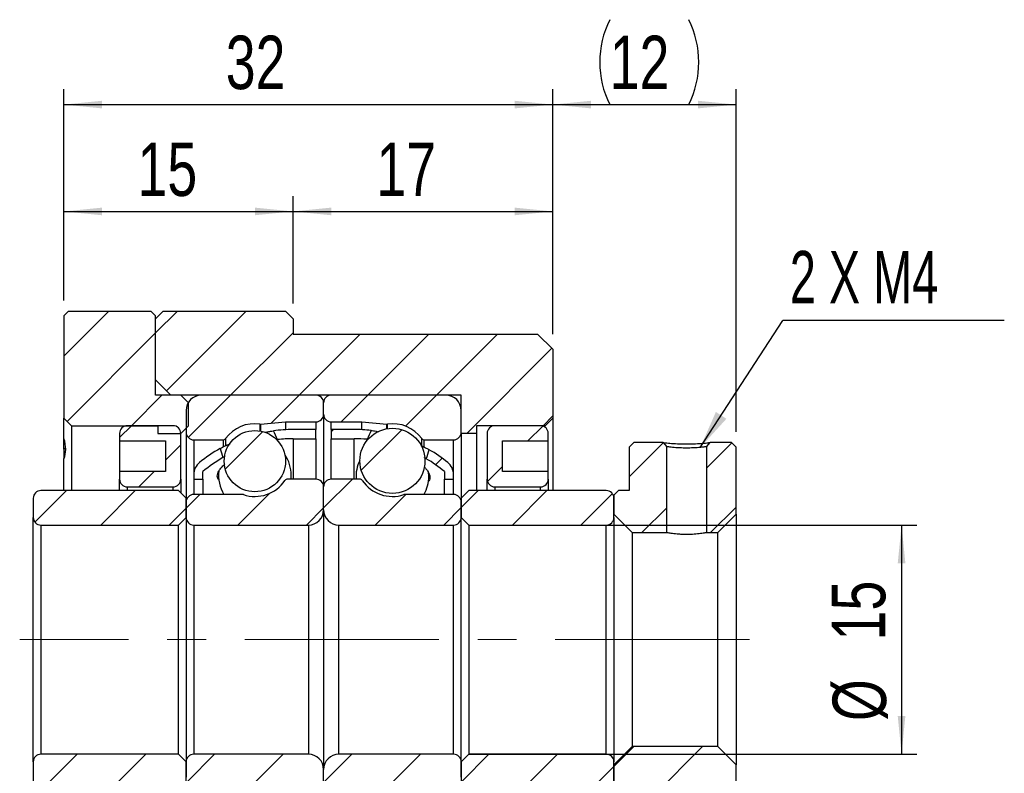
# Model space of a CAD drawing. Header units: millimetres. Extents: x 3 to 296, y 67 to 187.
# Tile 10 of 10: x 232 to 296, y 99 to 149. Entities that reach past the tile are written whole.
import ezdxf

# ---------------------------------------------------------------- set-up
doc = ezdxf.new("R2010")
doc.units = ezdxf.units.MM
doc.linetypes.add('CENTERX2', pattern=[20.319999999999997, 12.7, -2.54, 2.54, -2.54])
doc.layers.add('FORMAT', color=7, linetype='Continuous')
doc.styles.add('SLDTEXTSTYLE0', font='TXT', dxfattribs={"width": 0.75})
doc.styles.add('SLDTEXTSTYLE1', font='TXT', dxfattribs={"width": 0.6666666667})
doc.dimstyles.new('SLDDIMSTYLE1', dxfattribs={"dimtxt": 3.5, "dimasz": 2.5, "dimexe": 0, "dimexo": 0.0625, "dimgap": 0.875, "dimtad": 1, "dimrnd": 1e-09, "dimzin": 12, "dimdsep": 46, "dimtxsty": 'SLDTEXTSTYLE0', "dimsah": 1, "dimcen": 0.09, "dimadec": 0, "dimazin": 3, "dimtfac": 1, "dimtofl": 0, "dimtmove": 0, "dimatfit": 3, "dimfxl": 1, "dimfrac": 2, "dimtolj": 1, "dimtzin": 12, "dimarcsym": 0})
doc.dimstyles.new('SLDDIMSTYLE3', dxfattribs={"dimtxt": 0.18, "dimasz": 2.5, "dimexe": 0, "dimexo": 0.0625, "dimgap": 0, "dimtad": 0, "dimtih": 1, "dimtoh": 1, "dimdec": 0, "dimrnd": 1e-09, "dimzin": 0, "dimdsep": 46, "dimtxsty": 'Standard', "dimsah": 1, "dimcen": 0.09, "dimadec": 0, "dimazin": 0, "dimtfac": 2.5, "dimtdec": 0, "dimtofl": 0, "dimtmove": 0, "dimatfit": 3, "dimfxl": 1, "dimfrac": 2, "dimtolj": 1, "dimtzin": 0, "dimarcsym": 0})
pattern_1 = [(45, (0, 0), (-2.245064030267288, 2.245064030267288), [])]

# ---------------------------------------------------------------- blocks, each defined once
blk = doc.blocks.new('_D_14')
at = {"layer": 'FORMAT', "color": 7}
for p, q in [((234.4860174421, 130.3632442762), (234.4860174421, 144.1802364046)), ((266.4860174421, 128.1632442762), (266.4860174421, 144.1802364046)), ((234.4860174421, 143.1802364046), (266.4860174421, 143.1802364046))]:
    blk.add_line(p, q, dxfattribs=at)
for points in [[(234.4860174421, 143.1802364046), (236.9860174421, 142.9302364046), (236.9860174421, 143.4302364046)], [(266.4860174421, 143.1802364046), (263.9860174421, 143.4302364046), (263.9860174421, 142.9302364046)]]:
    blk.add_solid(points, dxfattribs=at)
at = {"layer": 'FORMAT', "color": 7, "insert": (245.082173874, 147.6919733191), "char_height": 3.5, "attachment_point": 1, "style": 'SLDTEXTSTYLE0'}
blk.add_mtext('32', dxfattribs=at)
blk = doc.blocks.new('_D_15')
at = {"layer": 'FORMAT', "color": 7}
for p, q in [((266.4860174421, 128.1632442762), (266.4860174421, 144.1802364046)), ((278.4860174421, 121.7632442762), (278.4860174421, 144.1802364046)), ((266.4860174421, 143.1802364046), (278.4860174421, 143.1802364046))]:
    blk.add_line(p, q, dxfattribs=at)
for centre, start, end in [((275.7650516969, 145.9583614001), 153.4349488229, 206.5650511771), ((269.8247741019, 145.9583614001), 333.4349488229, 26.5650511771)]:
    blk.add_arc(centre, 6.2120763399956, start, end, dxfattribs=at)
for points in [[(266.4860174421, 143.1802364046), (268.9860174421, 142.9302364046), (268.9860174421, 143.4302364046)], [(278.4860174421, 143.1802364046), (275.9860174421, 143.4302364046), (275.9860174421, 142.9302364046)]]:
    blk.add_solid(points, dxfattribs=at)
at = {"layer": 'FORMAT', "color": 7, "insert": (270.2088017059, 147.6919733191), "char_height": 3.5, "attachment_point": 1, "style": 'SLDTEXTSTYLE0'}
blk.add_mtext('12', dxfattribs=at)
blk = doc.blocks.new('_D_16')
at = {"layer": 'FORMAT', "color": 7}
for p, q in [((234.4860174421, 130.3632442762), (234.4860174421, 137.1867163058)), ((249.4860174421, 130.1632442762), (249.4860174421, 137.1867163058)), ((234.4860174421, 136.1867163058), (249.4860174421, 136.1867163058))]:
    blk.add_line(p, q, dxfattribs=at)
for points in [[(234.4860174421, 136.1867163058), (236.9860174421, 135.9367163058), (236.9860174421, 136.4367163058)], [(249.4860174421, 136.1867163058), (246.9860174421, 136.4367163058), (246.9860174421, 135.9367163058)]]:
    blk.add_solid(points, dxfattribs=at)
at = {"layer": 'FORMAT', "color": 7, "insert": (239.3073344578, 140.6984532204), "char_height": 3.5, "attachment_point": 1, "style": 'SLDTEXTSTYLE0'}
blk.add_mtext('15', dxfattribs=at)
blk = doc.blocks.new('_D_17')
at = {"layer": 'FORMAT', "color": 7}
for p, q in [((249.4860174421, 130.1632442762), (249.4860174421, 137.1867163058)), ((266.4860174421, 128.1632442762), (266.4860174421, 137.1867163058)), ((249.4860174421, 136.1867163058), (266.4860174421, 136.1867163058))]:
    blk.add_line(p, q, dxfattribs=at)
for points in [[(249.4860174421, 136.1867163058), (251.9860174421, 135.9367163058), (251.9860174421, 136.4367163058)], [(266.4860174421, 136.1867163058), (263.9860174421, 136.4367163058), (263.9860174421, 135.9367163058)]]:
    blk.add_solid(points, dxfattribs=at)
at = {"layer": 'FORMAT', "color": 7, "insert": (254.9360704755, 140.6984532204), "char_height": 3.5, "attachment_point": 1, "style": 'SLDTEXTSTYLE0'}
blk.add_mtext('17', dxfattribs=at)
blk = doc.blocks.new('_D_20')
at = {"layer": 'FORMAT', "color": 7}
for p, q in [((260.9860174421, 115.6632442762), (290.3059535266, 115.6632442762)), ((289.3059535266, 115.6632442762), (289.3059535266, 100.6632442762)), ((260.9860174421, 100.6632442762), (290.3059535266, 100.6632442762))]:
    blk.add_line(p, q, dxfattribs=at)
for points in [[(289.3059535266, 115.6632442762), (289.0559535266, 113.1632442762), (289.5559535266, 113.1632442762)], [(289.3059535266, 100.6632442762), (289.5559535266, 103.1632442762), (289.0559535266, 103.1632442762)]]:
    blk.add_solid(points, dxfattribs=at)
at = {"layer": 'FORMAT', "color": 7, "char_height": 3.5, "attachment_point": 1, "rotation": 90.00000000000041, "style": 'SLDTEXTSTYLE0'}
for s, insert in [('15', (284.7407442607, 108.1134175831)), ('%%c', (284.7942164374, 102.8349801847))]:
    blk.add_mtext(s, dxfattribs=dict(at, insert=insert))
blk = doc.blocks.new('SW_NOTE_2')
at = {"layer": 'FORMAT', "color": 0}
blk.add_line((14.4967202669, 0), (0, 0), dxfattribs=at)
at = {"layer": 'FORMAT', "color": 0, "insert": (0.4604066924, 4.5561964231), "char_height": 3.4395833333, "attachment_point": 1, "style": 'SLDTEXTSTYLE1'}
blk.add_mtext('2 X M4', dxfattribs=at)

msp = doc.modelspace()

# ---------------------------------------------------------------- hatches: boundary and pattern name
at = {"layer": 'FORMAT', "linetype": 'Continuous', "lineweight": 18}
h = msp.add_hatch(dxfattribs=at)
h.set_pattern_fill('ANSI31', color=256, style=0)
h.set_pattern_definition(pattern_1)
h.paths.add_polyline_path([(242.1360174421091, 124.1632442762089), (240.4860174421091, 124.1632442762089), (240.4860174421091, 129.3632442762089), (240.1860174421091, 129.6632442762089), (234.7860174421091, 129.6632442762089), (234.4860174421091, 129.363244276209), (234.4860174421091, 122.6632442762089), (234.9860174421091, 122.1632442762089), (240.6360174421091, 122.1632442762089), (240.6360174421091, 121.6632442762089), (242.1360174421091, 121.6632442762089), (242.6360174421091, 122.1632442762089), (242.6360174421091, 123.6632442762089)], flags=0)
h = msp.add_hatch(dxfattribs=at)
h.set_pattern_fill('ANSI31', color=256, style=0)
h.set_pattern_definition(pattern_1)
h.paths.add_polyline_path([(240.4860174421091, 125.1632442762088), (241.4860174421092, 124.1632442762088), (260.4860174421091, 124.1632442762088), (260.4860174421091, 121.6632442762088), (261.4860174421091, 121.6632442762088), (261.4860174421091, 122.1632442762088), (265.9860174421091, 122.1632442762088), (266.4860174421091, 122.6632442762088), (266.4860174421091, 127.1632442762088), (265.4860174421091, 128.1632442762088), (249.4860174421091, 128.1632442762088), (249.4860174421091, 129.1632442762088), (248.9860174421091, 129.6632442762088), (240.9860174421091, 129.6632442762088), (240.4860174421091, 129.1632442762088)], flags=0)
h = msp.add_hatch(dxfattribs=at)
h.set_pattern_fill('ANSI31', color=256, style=0)
h.set_pattern_definition(pattern_1)
edge = h.paths.add_edge_path(flags=0)
edge.add_line((251.4860174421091, 122.9132442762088), (251.4860174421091, 123.6632442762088))
edge.add_arc((250.9860174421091, 123.6632442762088), 0.4999999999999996, 0, 90)
edge.add_line((250.9860174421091, 124.1632442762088), (243.4860174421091, 124.1632442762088))
edge.add_arc((243.4860174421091, 123.1632442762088), 1.000000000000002, 90, 180)
edge.add_line((242.4860174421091, 123.1632442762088), (242.4860174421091, 121.7382442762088))
edge.add_arc((242.9860174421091, 121.7382442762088), 0.5000000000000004, 180, 270.0000000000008)
edge.add_line((242.9860174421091, 121.2382442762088), (244.903416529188, 121.2382442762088))
edge.add_arc((244.903416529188, 121.4382442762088), 0.2000000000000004, 270.0000000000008, 323.7862695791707)
edge.add_arc((246.9860174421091, 119.9132442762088), 2.38125, 82.10725288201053, 143.7862695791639, ccw=False)
edge.add_arc((247.3404725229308, 122.4700417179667), 0.2000000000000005, 262.1072528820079, 274.9999999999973)
edge.add_line((247.3579036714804, 122.2708027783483), (248.9860174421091, 122.4132442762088))
edge.add_line((248.9860174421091, 122.4132442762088), (250.9860174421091, 122.4132442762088))
edge.add_arc((250.9860174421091, 122.9132442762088), 0.5000000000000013, 270.0000000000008, 360.0000000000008)
h = msp.add_hatch(dxfattribs=at)
h.set_pattern_fill('ANSI31', color=256, style=0)
h.set_pattern_definition(pattern_1)
edge = h.paths.add_edge_path(flags=0)
edge.add_line((259.4860174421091, 124.1632442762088), (251.9860174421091, 124.1632442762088))
edge.add_arc((251.9860174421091, 123.6632442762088), 0.4999999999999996, 90, 180)
edge.add_line((251.4860174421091, 123.6632442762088), (251.4860174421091, 122.9132442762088))
edge.add_arc((251.9860174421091, 122.9132442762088), 0.5000000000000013, 180, 270.0000000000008)
edge.add_line((251.9860174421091, 122.4132442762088), (253.9860174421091, 122.4132442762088))
edge.add_line((253.9860174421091, 122.4132442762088), (255.6141312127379, 122.2708027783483))
edge.add_arc((255.6315623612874, 122.4700417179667), 0.2000000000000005, 265.0000000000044, 277.8927471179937)
edge.add_arc((255.9860174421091, 119.9132442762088), 2.38125, 36.213730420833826, 97.89274711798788, ccw=False)
edge.add_arc((258.0686183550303, 121.4382442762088), 0.2000000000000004, 216.2137304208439, 270.0000000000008)
edge.add_line((258.0686183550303, 121.2382442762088), (259.9860174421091, 121.2382442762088))
edge.add_arc((259.9860174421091, 121.7382442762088), 0.5000000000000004, 270.0000000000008, 360.0000000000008)
edge.add_line((260.4860174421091, 121.7382442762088), (260.4860174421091, 123.1632442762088))
edge.add_arc((259.4860174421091, 123.1632442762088), 1.000000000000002, 0, 90)
h = msp.add_hatch(dxfattribs=at)
h.set_pattern_fill('ANSI31', color=256, style=0)
h.set_pattern_definition(pattern_1)
edge = h.paths.add_edge_path(flags=0)
edge.add_line((241.1360174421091, 121.1632442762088), (241.1360174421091, 119.1632442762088))
edge.add_line((241.1360174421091, 119.1632442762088), (238.1360174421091, 119.1632442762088))
edge.add_line((238.1360174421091, 119.1632442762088), (238.1360174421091, 118.6632442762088))
edge.add_arc((238.6360174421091, 118.6632442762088), 0.5, 180, 270.0000000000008)
edge.add_line((238.6360174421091, 118.1632442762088), (241.6360174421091, 118.1632442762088))
edge.add_arc((241.6360174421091, 118.6632442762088), 0.5, 270.0000000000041, 360.0000000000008)
edge.add_line((242.1360174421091, 118.6632442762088), (242.1360174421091, 121.6632442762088))
edge.add_arc((241.6360174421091, 121.6632442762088), 0.5, 0, 90)
edge.add_line((241.6360174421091, 122.1632442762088), (238.6360174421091, 122.1632442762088))
edge.add_arc((238.6360174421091, 121.6632442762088), 0.5, 90, 180)
edge.add_line((238.1360174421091, 121.6632442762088), (238.1360174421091, 121.1632442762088))
edge.add_line((238.1360174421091, 121.1632442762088), (241.1360174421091, 121.1632442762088))
h = msp.add_hatch(dxfattribs=at)
h.set_pattern_fill('ANSI31', color=256, style=0)
h.set_pattern_definition(pattern_1)
edge = h.paths.add_edge_path(flags=0)
edge.add_arc((246.9860174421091, 119.8427472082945), 2.004654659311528, 0, 360)
h = msp.add_hatch(dxfattribs=at)
h.set_pattern_fill('ANSI31', color=256, style=0)
h.set_pattern_definition(pattern_1)
edge = h.paths.add_edge_path(flags=0)
edge.add_arc((249.4860174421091, 112.1428954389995), 9.170348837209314, 89.9999999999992, 96.37037609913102, ccw=False)
edge.add_line((249.4860174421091, 121.3132442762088), (250.9860174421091, 121.3132442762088))
edge.add_line((250.9860174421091, 121.3132442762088), (250.9860174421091, 121.9132442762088))
edge.add_line((250.9860174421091, 121.9132442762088), (249.4860174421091, 121.9132442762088))
edge.add_arc((249.4860174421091, 112.1428954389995), 9.770348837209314, 90, 97.55231497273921)
edge.add_ellipse((251.3791624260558, 108.1632442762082), major_axis=(-7.989557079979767, 21.24083217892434), ratio=0.1024511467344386, start_angle=351.9196287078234, end_angle=352.4757948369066, ccw=False)
h = msp.add_hatch(dxfattribs=at)
h.set_pattern_fill('ANSI31', color=256, style=0)
h.set_pattern_definition(pattern_1)
edge = h.paths.add_edge_path(flags=0)
edge.add_line((251.9860174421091, 121.9132442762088), (251.9860174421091, 121.3132442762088))
edge.add_line((251.9860174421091, 121.3132442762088), (253.4860174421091, 121.3132442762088))
edge.add_arc((253.4860174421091, 112.1428954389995), 9.170348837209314, 84.65463832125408, 89.9999999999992, ccw=False)
edge.add_ellipse((251.5928724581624, 108.1632442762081), major_axis=(9.632632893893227, 25.65776091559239), ratio=0.0848343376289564, start_angle=8.228633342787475, end_angle=8.741525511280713, ccw=False)
edge.add_arc((253.4860174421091, 112.1428954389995), 9.770348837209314, 83.5152718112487, 90)
edge.add_line((253.4860174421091, 121.9132442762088), (251.9860174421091, 121.9132442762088))
h = msp.add_hatch(dxfattribs=at)
h.set_pattern_fill('ANSI31', color=256, style=0)
h.set_pattern_definition(pattern_1)
edge = h.paths.add_edge_path(flags=0)
edge.add_arc((255.9860174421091, 119.8649529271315), 2.130219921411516, 0, 360)
h = msp.add_hatch(dxfattribs=at)
h.set_pattern_fill('ANSI31', color=256, style=0)
h.set_pattern_definition(pattern_1)
edge = h.paths.add_edge_path(flags=0)
edge.add_line((266.1860174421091, 118.6632442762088), (266.1860174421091, 119.1632442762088))
edge.add_line((266.1860174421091, 119.1632442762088), (263.1860174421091, 119.1632442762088))
edge.add_line((263.1860174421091, 119.1632442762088), (263.1860174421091, 121.1632442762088))
edge.add_line((263.1860174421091, 121.1632442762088), (266.1860174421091, 121.1632442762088))
edge.add_line((266.1860174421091, 121.1632442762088), (266.1860174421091, 121.6632442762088))
edge.add_arc((265.6860174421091, 121.6632442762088), 0.5, 0, 90)
edge.add_line((265.6860174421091, 122.1632442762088), (262.6860174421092, 122.1632442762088))
edge.add_arc((262.6860174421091, 121.6632442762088), 0.5, 89.99999999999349, 180.0000000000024)
edge.add_line((262.1860174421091, 121.6632442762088), (262.1860174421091, 118.6632442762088))
edge.add_arc((262.6860174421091, 118.6632442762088), 0.5, 180, 270.0000000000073)
edge.add_line((262.6860174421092, 118.1632442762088), (265.6860174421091, 118.1632442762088))
edge.add_arc((265.6860174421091, 118.6632442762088), 0.5, 270.0000000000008, 360.0000000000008)
h = msp.add_hatch(dxfattribs=at)
h.set_pattern_fill('ANSI31', color=256, style=0)
h.set_pattern_definition(pattern_1)
edge = h.paths.add_edge_path(flags=0)
edge.add_ellipse((251.3791624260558, 108.1632442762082), major_axis=(-7.989557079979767, 21.24083217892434), ratio=0.1024511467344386, start_angle=7.401838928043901, end_angle=7.937366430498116, ccw=False)
edge.add_arc((249.4860174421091, 112.1428954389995), 9.770348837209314, 119.1761253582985, 128.8374465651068)
edge.add_arc((243.9860174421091, 118.9743681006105), 1.000000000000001, 128.8374465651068, 180)
edge.add_line((242.9860174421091, 118.9743681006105), (242.9860174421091, 118.6632442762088))
edge.add_line((242.9860174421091, 118.6632442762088), (243.5860174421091, 118.6632442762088))
edge.add_line((243.5860174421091, 118.6632442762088), (243.5860174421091, 119.1632442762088))
edge.add_arc((249.4860174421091, 112.1428954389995), 9.170348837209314, 120.04473598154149, 130.0441664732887, ccw=False)
h = msp.add_hatch(dxfattribs=at)
h.set_pattern_fill('ANSI31', color=256, style=0)
h.set_pattern_definition(pattern_1)
edge = h.paths.add_edge_path(flags=0)
edge.add_arc((258.9860174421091, 118.9743681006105), 1.000000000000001, 0, 51.16255343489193)
edge.add_arc((253.4860174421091, 112.1428954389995), 9.770348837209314, 51.16255343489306, 59.85538187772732)
edge.add_ellipse((251.5928724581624, 108.1632442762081), major_axis=(9.632632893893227, 25.65776091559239), ratio=0.0848343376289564, start_angle=351.40259979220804, end_angle=351.8946719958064, ccw=False)
edge.add_arc((253.4860174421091, 112.1428954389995), 9.170348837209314, 49.955833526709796, 59.0315084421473, ccw=False)
edge.add_line((259.3860174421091, 119.1632442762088), (259.3860174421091, 118.6632442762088))
edge.add_line((259.3860174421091, 118.6632442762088), (259.9860174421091, 118.6632442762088))
edge.add_line((259.9860174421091, 118.6632442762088), (259.9860174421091, 118.9743681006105))
h = msp.add_hatch(dxfattribs=at)
h.set_pattern_fill('ANSI31', color=256, style=0)
h.set_pattern_definition(pattern_1)
edge = h.paths.add_edge_path(flags=0)
edge.add_line((273.9360188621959, 120.7914236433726), (273.6992966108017, 121.0632440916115))
edge.add_line((273.6992969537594, 121.0632442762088), (271.7860174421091, 121.0632442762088))
edge.add_line((271.7860174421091, 121.0632442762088), (271.4860174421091, 120.7632442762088))
edge.add_line((271.4860174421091, 120.7632442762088), (271.4860174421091, 117.9132442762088))
edge.add_line((271.4860174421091, 117.9132442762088), (270.7860174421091, 117.9132442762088))
edge.add_line((270.7860174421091, 117.9132442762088), (270.4860174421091, 117.6132442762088))
edge.add_line((270.4860174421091, 117.6132442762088), (270.4860174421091, 116.3632442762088))
edge.add_line((270.4860174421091, 116.3632442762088), (271.6860174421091, 115.1632442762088))
edge.add_line((271.6860174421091, 115.1632442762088), (273.9360174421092, 115.1632442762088))
edge.add_line((273.9360174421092, 115.1632442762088), (273.9360174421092, 120.7914236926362))
h = msp.add_hatch(dxfattribs=at)
h.set_pattern_fill('ANSI31', color=256, style=0)
h.set_pattern_definition(pattern_1)
h.paths.add_polyline_path([(276.7727399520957, 121.0632442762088), (276.5360174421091, 120.7914238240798), (276.5360174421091, 115.1632442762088), (277.2860174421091, 115.1632442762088), (278.4860174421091, 116.3632442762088), (278.4860174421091, 120.7632442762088), (278.1860174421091, 121.0632442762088)], flags=0)
h = msp.add_hatch(dxfattribs=at)
h.set_pattern_fill('ANSI31', color=256, style=0)
h.set_pattern_definition(pattern_1)
edge = h.paths.add_edge_path(flags=0)
edge.add_line((242.4860174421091, 117.1632442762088), (242.4860174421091, 116.1632442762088))
edge.add_arc((242.9860174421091, 116.1632442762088), 0.4999999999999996, 180, 270.0000000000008)
edge.add_line((242.9860174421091, 115.6632442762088), (250.4860174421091, 115.6632442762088))
edge.add_arc((250.4860174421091, 116.6632442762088), 1, 270.0000000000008, 360.0000000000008)
edge.add_line((251.4860174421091, 116.6632442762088), (251.4860174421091, 118.1632442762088))
edge.add_arc((250.9860174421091, 118.1632442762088), 0.5000000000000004, 0, 90)
edge.add_line((250.9860174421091, 118.6632442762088), (249.1215154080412, 118.6632442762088))
edge.add_arc((249.1215154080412, 118.4632442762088), 0.2000000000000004, 90, 145.8235526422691)
edge.add_arc((246.9860174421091, 119.9132442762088), 2.381250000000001, 251.6502614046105, 325.8235526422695, ccw=False)
edge.add_arc((246.1733972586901, 117.4632442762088), 0.2000000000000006, 71.65026140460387, 90)
edge.add_line((246.1733972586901, 117.6632442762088), (242.9860174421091, 117.6632442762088))
edge.add_arc((242.9860174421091, 117.1632442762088), 0.5, 90, 180)
h = msp.add_hatch(dxfattribs=at)
h.set_pattern_fill('ANSI31', color=256, style=0)
h.set_pattern_definition(pattern_1)
edge = h.paths.add_edge_path(flags=0)
edge.add_line((252.4860174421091, 115.6632442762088), (259.9860174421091, 115.6632442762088))
edge.add_arc((259.9860174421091, 116.1632442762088), 0.4999999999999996, 270.0000000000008, 360.0000000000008)
edge.add_line((260.4860174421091, 116.1632442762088), (260.4860174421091, 117.1632442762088))
edge.add_arc((259.9860174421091, 117.1632442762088), 0.5, 0, 90)
edge.add_line((259.9860174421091, 117.6632442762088), (256.7986376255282, 117.6632442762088))
edge.add_arc((256.7986376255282, 117.4632442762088), 0.2000000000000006, 90, 108.3497385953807)
edge.add_arc((255.9860174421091, 119.9132442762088), 2.381250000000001, 214.1764473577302, 288.34973859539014, ccw=False)
edge.add_arc((253.850519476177, 118.4632442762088), 0.2000000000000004, 34.17644735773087, 90)
edge.add_line((253.850519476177, 118.6632442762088), (251.9860174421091, 118.6632442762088))
edge.add_arc((251.9860174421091, 118.1632442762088), 0.5000000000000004, 90, 180)
edge.add_line((251.4860174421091, 118.1632442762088), (251.4860174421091, 116.6632442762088))
edge.add_arc((252.4860174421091, 116.6632442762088), 1, 180, 270.0000000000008)
h = msp.add_hatch(dxfattribs=at)
h.set_pattern_fill('ANSI31', color=256, style=0)
h.set_pattern_definition(pattern_1)
edge = h.paths.add_edge_path(flags=0)
edge.add_line((241.9860174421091, 115.6632442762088), (242.4860174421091, 116.1632442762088))
edge.add_line((242.4860174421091, 116.1632442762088), (242.4860174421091, 117.4132442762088))
edge.add_line((242.4860174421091, 117.4132442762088), (241.9860174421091, 117.9132442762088))
edge.add_line((241.9860174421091, 117.9132442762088), (232.9860174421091, 117.9132442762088))
edge.add_arc((232.9860174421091, 117.4132442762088), 0.5, 90, 180)
edge.add_line((232.4860174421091, 117.4132442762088), (232.4860174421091, 116.1632442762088))
edge.add_arc((232.9860174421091, 116.1632442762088), 0.5, 180, 270.0000000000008)
edge.add_line((232.9860174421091, 115.6632442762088), (241.9860174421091, 115.6632442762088))
h = msp.add_hatch(dxfattribs=at)
h.set_pattern_fill('ANSI31', color=256, style=0)
h.set_pattern_definition(pattern_1)
edge = h.paths.add_edge_path(flags=0)
edge.add_line((260.4860174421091, 116.1632442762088), (260.9860174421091, 115.6632442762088))
edge.add_line((260.9860174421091, 115.6632442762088), (269.9860174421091, 115.6632442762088))
edge.add_arc((269.9860174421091, 116.1632442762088), 0.5, 270.0000000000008, 360.0000000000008)
edge.add_line((270.4860174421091, 116.1632442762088), (270.4860174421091, 117.4132442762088))
edge.add_arc((269.9860174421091, 117.4132442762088), 0.5, 0, 90)
edge.add_line((269.9860174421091, 117.9132442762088), (260.9860174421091, 117.9132442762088))
edge.add_line((260.9860174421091, 117.9132442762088), (260.4860174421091, 117.4132442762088))
edge.add_line((260.4860174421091, 117.4132442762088), (260.4860174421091, 116.1632442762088))
h = msp.add_hatch(dxfattribs=at)
h.set_pattern_fill('ANSI31', color=256, style=0)
h.set_pattern_definition(pattern_1)
h.paths.add_polyline_path([(271.4860174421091, 95.56324427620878), (271.7860174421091, 95.26324427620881), (278.1860174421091, 95.26324427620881), (278.4860174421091, 95.5632442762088), (278.4860174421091, 99.96324427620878), (277.2860174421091, 101.1632442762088), (271.6860174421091, 101.1632442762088), (270.4860174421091, 99.96324427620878), (270.4860174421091, 98.7132442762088), (270.7860174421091, 98.4132442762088), (271.4860174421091, 98.4132442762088)], flags=0)
h = msp.add_hatch(dxfattribs=at)
h.set_pattern_fill('ANSI31', color=256, style=0)
h.set_pattern_definition(pattern_1)
edge = h.paths.add_edge_path(flags=0)
edge.add_line((242.4860174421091, 100.1632442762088), (241.9860174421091, 100.6632442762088))
edge.add_line((241.9860174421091, 100.6632442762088), (232.9860174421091, 100.6632442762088))
edge.add_arc((232.9860174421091, 100.1632442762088), 0.5, 90, 180)
edge.add_line((232.4860174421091, 100.1632442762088), (232.4860174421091, 98.91324427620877))
edge.add_arc((232.9860174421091, 98.91324427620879), 0.5, 180.0000000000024, 270.0000000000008)
edge.add_line((232.9860174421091, 98.41324427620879), (241.9860174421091, 98.41324427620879))
edge.add_line((241.9860174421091, 98.41324427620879), (242.4860174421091, 98.91324427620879))
edge.add_line((242.4860174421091, 98.91324427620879), (242.4860174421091, 100.1632442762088))
h = msp.add_hatch(dxfattribs=at)
h.set_pattern_fill('ANSI31', color=256, style=0)
h.set_pattern_definition(pattern_1)
edge = h.paths.add_edge_path(flags=0)
edge.add_line((250.4860174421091, 100.6632442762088), (242.9860174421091, 100.6632442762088))
edge.add_arc((242.9860174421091, 100.1632442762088), 0.4999999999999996, 90, 180)
edge.add_line((242.4860174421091, 100.1632442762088), (242.4860174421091, 99.16324427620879))
edge.add_arc((242.9860174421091, 99.16324427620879), 0.5, 180, 270.0000000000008)
edge.add_line((242.9860174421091, 98.66324427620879), (246.1733972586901, 98.66324427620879))
edge.add_arc((246.1733972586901, 98.86324427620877), 0.2000000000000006, 270.0000000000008, 288.3497385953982)
edge.add_arc((246.9860174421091, 96.41324427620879), 2.381250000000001, 34.17644735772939, 108.3497385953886, ccw=False)
edge.add_arc((249.1215154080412, 97.86324427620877), 0.2000000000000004, 214.1764473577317, 270.0000000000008)
edge.add_line((249.1215154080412, 97.66324427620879), (250.9860174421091, 97.66324427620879))
edge.add_arc((250.9860174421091, 98.16324427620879), 0.5000000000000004, 270.0000000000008, 360.0000000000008)
edge.add_line((251.4860174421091, 98.16324427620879), (251.4860174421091, 99.66324427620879))
edge.add_arc((250.4860174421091, 99.66324427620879), 1, 0, 90)
h = msp.add_hatch(dxfattribs=at)
h.set_pattern_fill('ANSI31', color=256, style=0)
h.set_pattern_definition(pattern_1)
edge = h.paths.add_edge_path(flags=0)
edge.add_line((260.4860174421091, 99.16324427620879), (260.4860174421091, 100.1632442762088))
edge.add_arc((259.9860174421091, 100.1632442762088), 0.4999999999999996, 0, 90)
edge.add_line((259.9860174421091, 100.6632442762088), (252.4860174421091, 100.6632442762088))
edge.add_arc((252.4860174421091, 99.66324427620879), 1, 90, 180.0000000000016)
edge.add_line((251.4860174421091, 99.66324427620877), (251.4860174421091, 98.16324427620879))
edge.add_arc((251.9860174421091, 98.16324427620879), 0.5000000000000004, 180, 270.0000000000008)
edge.add_line((251.9860174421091, 97.66324427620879), (253.850519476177, 97.66324427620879))
edge.add_arc((253.850519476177, 97.86324427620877), 0.2000000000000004, 270.0000000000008, 325.8235526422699)
edge.add_arc((255.9860174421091, 96.41324427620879), 2.381250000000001, 71.65026140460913, 145.8235526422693, ccw=False)
edge.add_arc((256.7986376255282, 98.86324427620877), 0.2000000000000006, 251.6502614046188, 270.0000000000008)
edge.add_line((256.7986376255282, 98.66324427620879), (259.9860174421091, 98.66324427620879))
edge.add_arc((259.9860174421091, 99.16324427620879), 0.5, 270.0000000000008, 360.0000000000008)
h = msp.add_hatch(dxfattribs=at)
h.set_pattern_fill('ANSI31', color=256, style=0)
h.set_pattern_definition(pattern_1)
edge = h.paths.add_edge_path(flags=0)
edge.add_line((260.9860174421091, 100.6632442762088), (260.4860174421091, 100.1632442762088))
edge.add_line((260.4860174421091, 100.1632442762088), (260.4860174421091, 98.91324427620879))
edge.add_line((260.4860174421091, 98.91324427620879), (260.9860174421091, 98.41324427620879))
edge.add_line((260.9860174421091, 98.41324427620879), (269.9860174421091, 98.41324427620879))
edge.add_arc((269.9860174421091, 98.91324427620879), 0.5, 270.0000000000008, 360.0000000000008)
edge.add_line((270.4860174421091, 98.91324427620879), (270.4860174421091, 100.1632442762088))
edge.add_arc((269.9860174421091, 100.1632442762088), 0.5, 0, 90)
edge.add_line((269.9860174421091, 100.6632442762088), (260.9860174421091, 100.6632442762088))

# ---------------------------------------------------------------- linework, layer by layer
at = {"color": 7, "linetype": 'Continuous', "lineweight": 25}
for p, q in [((234.4860174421, 129.3632442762), (234.7860174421, 129.6632442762)), ((234.7860174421, 129.6632442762), (240.1860174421, 129.6632442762)), ((240.1860174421, 129.6632442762), (240.4860174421, 129.3632442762)), ((240.4860174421, 129.1632442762), (240.9860174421, 129.6632442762)), ((240.9860174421, 129.6632442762), (248.9860174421, 129.6632442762)), ((248.9860174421, 129.6632442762), (249.4860174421, 129.1632442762)), ((234.4860174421, 129.3632442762), (234.4860174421, 122.6632442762)), ((240.4860174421, 124.1632442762), (240.4860174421, 129.3632442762)), ((240.4860174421, 125.1632442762), (240.4860174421, 129.1632442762)), ((249.4860174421, 129.1632442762), (249.4860174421, 128.1632442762)), ((249.4860174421, 128.1632442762), (265.4860174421, 128.1632442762)), ((265.4860174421, 128.1632442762), (266.4860174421, 127.1632442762)), ((266.4860174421, 127.1632442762), (266.4860174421, 122.6632442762)), ((241.4860174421, 124.1632442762), (240.4860174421, 125.1632442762)), ((242.1360174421, 124.1632442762), (240.4860174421, 124.1632442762)), ((260.4860174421, 124.1632442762), (241.4860174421, 124.1632442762)), ((242.1360174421, 124.1632442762), (242.6360174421, 123.6632442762)), ((250.9860174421, 124.1632442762), (243.4860174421, 124.1632442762)), ((259.4860174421, 124.1632442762), (251.9860174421, 124.1632442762)), ((260.4860174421, 121.6632442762), (260.4860174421, 124.1632442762)), ((242.4860174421, 123.1632442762), (242.4860174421, 121.7382442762)), ((242.6360174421, 122.1632442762), (242.6360174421, 123.6632442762)), ((251.4860174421, 122.9132442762), (251.4860174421, 123.6632442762)), ((260.4860174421, 121.7382442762), (260.4860174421, 123.1632442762)), ((234.9860174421, 122.1632442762), (234.4860174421, 122.6632442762)), ((234.4860174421, 121.3314425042), (234.4860174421, 122.6632442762)), ((251.4860174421, 122.9132442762), (251.4860174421, 118.1632442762)), ((266.4860174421, 122.6632442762), (265.9860174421, 122.1632442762)), ((266.4860174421, 122.6632442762), (266.4860174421, 117.9132442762)), ((234.9860174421, 122.1632442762), (240.6360174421, 122.1632442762)), ((234.9860174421, 122.1632442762), (234.9860174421, 117.9132442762)), ((241.6360174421, 122.1632442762), (238.6360174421, 122.1632442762)), ((240.6360174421, 122.1632442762), (240.6360174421, 121.6632442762)), ((242.6360174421, 122.1632442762), (242.1360174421, 121.6632442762)), ((247.3579036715, 122.2708027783), (248.9860174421, 122.4132442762)), ((248.9860174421, 122.4132442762), (248.9860174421, 121.9004420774)), ((248.9860174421, 122.4132442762), (250.9860174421, 122.4132442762)), ((250.9860174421, 121.9132442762), (249.4860174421, 121.9132442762)), ((250.9860174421, 121.3132442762), (250.9860174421, 121.9132442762)), ((251.9860174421, 122.4132442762), (253.9860174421, 122.4132442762)), ((253.4860174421, 121.9132442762), (251.9860174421, 121.9132442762)), ((251.9860174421, 121.9132442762), (251.9860174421, 121.3132442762)), ((253.9860174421, 121.9004420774), (253.9860174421, 122.4132442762)), ((253.9860174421, 122.4132442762), (255.6141312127, 122.2708027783)), ((265.9860174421, 122.1632442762), (261.4860174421, 122.1632442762)), ((261.4860174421, 122.1632442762), (261.4860174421, 121.6632442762)), ((265.6860174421, 122.1632442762), (262.6860174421, 122.1632442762)), ((265.9860174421, 122.0632442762), (265.9860174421, 122.1632442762)), ((234.4860174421, 120.6177269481), (234.4860174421, 121.3121696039)), ((238.1360174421, 121.6632442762), (238.1360174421, 121.1632442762)), ((238.1360174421, 121.1632442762), (238.1360174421, 119.1632442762)), ((238.1360174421, 121.1632442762), (241.1360174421, 121.1632442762)), ((240.6360174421, 121.6632442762), (242.1360174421, 121.6632442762)), ((241.1360174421, 121.1632442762), (241.1360174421, 119.1632442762)), ((242.1360174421, 118.6632442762), (242.1360174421, 121.6632442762)), ((242.4860174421, 121.7382442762), (242.4860174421, 117.4132442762)), ((242.9860174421, 121.2382442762), (244.9034165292, 121.2382442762)), ((248.4685204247, 121.2566212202), (248.3847572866, 121.2463012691)), ((249.4860174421, 121.3132442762), (250.9860174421, 121.3132442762)), ((250.9860174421, 121.3132442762), (250.9860174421, 118.6632442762)), ((251.9860174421, 118.6632442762), (251.9860174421, 121.3132442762)), ((251.9860174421, 121.3132442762), (253.4860174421, 121.3132442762)), ((254.3959642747, 121.2664520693), (254.3403169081, 121.2733647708)), ((258.068618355, 121.2382442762), (259.9860174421, 121.2382442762)), ((261.4860174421, 121.6632442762), (260.4860174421, 121.6632442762)), ((260.4860174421, 121.6632442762), (260.4860174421, 117.4132442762)), ((261.4860174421, 121.6632442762), (261.4860174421, 117.9132442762)), ((262.1860174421, 121.6632442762), (262.1860174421, 118.6632442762)), ((263.1860174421, 121.1632442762), (266.1860174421, 121.1632442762)), ((263.1860174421, 119.1632442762), (263.1860174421, 121.1632442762)), ((266.1860174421, 121.1632442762), (266.1860174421, 121.6632442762)), ((266.1860174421, 119.1632442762), (266.1860174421, 121.1632442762)), ((234.4860174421, 120.6177269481), (234.6053749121, 120.7370844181)), ((234.4860174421, 120.6177269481), (234.4860174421, 120.0043783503)), ((271.4860174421, 120.7632442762), (271.7860174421, 121.0632442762)), ((271.4860174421, 120.7632442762), (271.4860174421, 117.9132442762)), ((273.6992969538, 121.0632442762), (271.7860174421, 121.0632442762)), ((273.6992966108, 121.0632440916), (273.9360188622, 120.7914236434)), ((273.9360174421, 115.1632442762), (273.9360174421, 120.7914236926)), ((276.5360174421, 120.7914238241), (276.7727399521, 121.0632442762)), ((276.5360174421, 120.7914238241), (276.5360174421, 115.1632442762)), ((278.1860174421, 121.0632442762), (276.7727399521, 121.0632442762)), ((278.1860174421, 121.0632442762), (278.4860174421, 120.7632442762)), ((278.4860174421, 116.3632442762), (278.4860174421, 120.7632442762)), ((234.4860174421, 117.9132442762), (234.4860174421, 120.0043783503)), ((245.024285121, 120.1527032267), (244.8946435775, 120.081068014)), ((241.1360174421, 119.1632442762), (238.1360174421, 119.1632442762)), ((238.1360174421, 119.1632442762), (238.1360174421, 118.6632442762)), ((238.1360174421, 117.9132442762), (238.1360174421, 118.6632442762)), ((242.1360174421, 118.6632442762), (242.1360174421, 117.7632442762)), ((242.9860174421, 118.9743681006), (242.9860174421, 118.6632442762)), ((242.9860174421, 118.6632442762), (243.5860174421, 118.6632442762)), ((242.9860174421, 118.6632442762), (242.9860174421, 117.6632442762)), ((243.5860174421, 118.6632442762), (243.5860174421, 119.1632442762)), ((243.5860174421, 118.6632442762), (243.5860174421, 117.6632442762)), ((250.9860174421, 118.6632442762), (249.121515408, 118.6632442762)), ((249.3533212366, 118.6632442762), (249.3672674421, 118.920585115)), ((253.8505194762, 118.6632442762), (251.9860174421, 118.6632442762)), ((258.3672674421, 118.8293195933), (258.3458369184, 119.148072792)), ((259.3860174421, 119.1632442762), (259.3860174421, 118.6632442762)), ((259.3860174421, 118.6632442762), (259.9860174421, 118.6632442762)), ((259.3860174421, 117.6632442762), (259.3860174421, 118.6632442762)), ((259.9860174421, 118.6632442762), (259.9860174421, 118.9743681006)), ((259.9860174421, 117.6632442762), (259.9860174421, 118.6632442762)), ((262.1860174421, 117.9132442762), (262.1860174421, 118.6632442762)), ((266.1860174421, 119.1632442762), (263.1860174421, 119.1632442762)), ((266.1860174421, 118.6632442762), (266.1860174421, 119.1632442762)), ((266.1860174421, 118.6632442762), (266.1860174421, 117.9132442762)), ((238.6360174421, 118.1632442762), (241.6360174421, 118.1632442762)), ((251.4860174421, 116.6632442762), (251.4860174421, 118.1632442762)), ((262.6860174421, 118.1632442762), (265.6860174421, 118.1632442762)), ((232.4860174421, 117.4132442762), (232.4860174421, 116.1632442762)), ((241.9860174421, 117.9132442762), (232.9860174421, 117.9132442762)), ((241.9860174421, 117.9132442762), (242.4860174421, 117.4132442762)), ((242.4860174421, 116.1632442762), (242.4860174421, 117.4132442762)), ((246.1733972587, 117.6632442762), (242.9860174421, 117.6632442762)), ((259.9860174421, 117.6632442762), (256.7986376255, 117.6632442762)), ((260.4860174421, 117.4132442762), (260.9860174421, 117.9132442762)), ((260.4860174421, 117.4132442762), (260.4860174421, 116.1632442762)), ((269.9860174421, 117.9132442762), (260.9860174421, 117.9132442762)), ((270.4860174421, 117.6132442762), (270.7860174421, 117.9132442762)), ((270.4860174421, 117.6132442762), (270.4860174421, 116.3632442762)), ((270.4860174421, 116.1632442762), (270.4860174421, 117.4132442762)), ((271.4860174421, 117.9132442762), (270.7860174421, 117.9132442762)), ((242.4860174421, 117.1632442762), (242.4860174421, 116.1632442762)), ((251.4860174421, 116.6632442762), (251.4860174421, 99.6632442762)), ((260.4860174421, 116.1632442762), (260.4860174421, 117.1632442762)), ((232.4860174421, 100.1632442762), (232.4860174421, 116.1632442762)), ((242.4860174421, 116.1632442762), (241.9860174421, 115.6632442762)), ((242.4860174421, 116.1632442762), (242.4860174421, 100.1632442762)), ((260.9860174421, 115.6632442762), (260.4860174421, 116.1632442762)), ((260.4860174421, 100.1632442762), (260.4860174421, 116.1632442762)), ((271.6860174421, 115.1632442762), (270.4860174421, 116.3632442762)), ((270.4860174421, 116.1632442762), (270.4860174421, 100.1632442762)), ((278.4860174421, 116.3632442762), (277.2860174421, 115.1632442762)), ((278.4860174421, 116.3632442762), (278.4860174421, 99.9632442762)), ((232.9860174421, 115.6632442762), (232.9860174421, 100.6632442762)), ((232.9860174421, 115.6632442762), (241.9860174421, 115.6632442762)), ((241.9860174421, 100.6632442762), (241.9860174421, 115.6632442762)), ((242.9860174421, 115.6632442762), (250.4860174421, 115.6632442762)), ((242.9860174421, 115.6632442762), (242.9860174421, 100.6632442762)), ((250.4860174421, 115.6632442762), (250.4860174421, 100.6632442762)), ((252.4860174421, 100.6632442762), (252.4860174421, 115.6632442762)), ((252.4860174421, 115.6632442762), (259.9860174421, 115.6632442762)), ((259.9860174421, 100.6632442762), (259.9860174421, 115.6632442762)), ((260.9860174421, 115.6632442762), (260.9860174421, 100.6632442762)), ((260.9860174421, 115.6632442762), (269.9860174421, 115.6632442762)), ((269.9860174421, 100.6632442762), (269.9860174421, 115.6632442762)), ((271.6860174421, 115.1632442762), (273.9360174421, 115.1632442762)), ((271.6860174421, 115.1632442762), (271.6860174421, 101.1632442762)), ((276.5360174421, 115.1632442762), (277.2860174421, 115.1632442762)), ((277.2860174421, 101.1632442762), (277.2860174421, 115.1632442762)), ((270.4860174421, 99.9632442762), (271.6860174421, 101.1632442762)), ((277.2860174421, 101.1632442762), (271.6860174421, 101.1632442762)), ((277.2860174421, 101.1632442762), (278.4860174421, 99.9632442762)), ((241.9860174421, 100.6632442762), (232.9860174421, 100.6632442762)), ((241.9860174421, 100.6632442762), (242.4860174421, 100.1632442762)), ((250.4860174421, 100.6632442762), (242.9860174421, 100.6632442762)), ((259.9860174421, 100.6632442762), (252.4860174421, 100.6632442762)), ((260.4860174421, 100.1632442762), (260.9860174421, 100.6632442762)), ((269.9860174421, 100.6632442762), (260.9860174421, 100.6632442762)), ((232.4860174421, 100.1632442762), (232.4860174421, 98.9132442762)), ((242.4860174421, 100.1632442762), (242.4860174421, 99.1632442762)), ((242.4860174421, 98.9132442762), (242.4860174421, 100.1632442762)), ((260.4860174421, 100.1632442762), (260.4860174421, 98.9132442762)), ((260.4860174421, 99.1632442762), (260.4860174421, 100.1632442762)), ((270.4860174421, 98.9132442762), (270.4860174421, 100.1632442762)), ((270.4860174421, 99.9632442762), (270.4860174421, 98.7132442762)), ((278.4860174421, 95.5632442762), (278.4860174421, 99.9632442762)), ((251.4860174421, 98.1632442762), (251.4860174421, 99.6632442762))]:
    msp.add_line(p, q, dxfattribs=at)
at = {"color": 8, "linetype": 'Continuous', "lineweight": 25}
for p, q in [((247.313008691, 122.2719363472), (247.313008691, 121.8205533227)), ((247.3579036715, 122.2708027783), (247.3579036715, 121.8126053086)), ((250.9860174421, 122.4132442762), (250.9860174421, 121.9132442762)), ((251.9860174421, 121.9132442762), (251.9860174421, 122.4132442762)), ((255.6141312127, 121.9624603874), (255.6141312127, 122.2708027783)), ((255.6590261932, 121.9699264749), (255.6590261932, 122.2719363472)), ((242.9860174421, 121.2382442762), (242.9860174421, 118.9743681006)), ((244.9034165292, 121.2382442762), (244.9034165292, 120.7820086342)), ((245.0647802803, 121.3200844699), (245.0647802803, 120.8643062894)), ((249.4860174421, 121.3132442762), (249.4860174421, 118.6632442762)), ((253.4860174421, 118.6632442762), (253.4860174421, 121.3132442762)), ((257.9072546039, 120.8402895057), (257.9072546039, 121.3200844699)), ((258.068618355, 120.7675315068), (258.068618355, 121.2382442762)), ((259.9860174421, 118.9743681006), (259.9860174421, 121.2382442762)), ((238.6360174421, 118.1632442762), (238.6360174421, 117.9132442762)), ((241.6360174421, 117.9132442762), (241.6360174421, 118.1632442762)), ((262.6860174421, 118.1632442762), (262.6860174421, 117.9132442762)), ((265.6860174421, 117.9132442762), (265.6860174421, 118.1632442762))]:
    msp.add_line(p, q, dxfattribs=at)
at = {"color": 7, "linetype": 'Continuous', "lineweight": 25}
for centre, radius in [((246.9860174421, 119.8427472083), 2.004654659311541), ((255.9860174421, 119.8649529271), 2.130219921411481)]:
    msp.add_circle(centre, radius, dxfattribs=at)
for centre, radius, start, end in [((243.4860174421, 123.1632442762), 1.000000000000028, 90, 180), ((250.9860174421, 123.6632442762), 0.5, 0, 90), ((251.9860174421, 123.6632442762), 0.5, 90, 180), ((259.4860174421, 123.1632442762), 1, 0, 90), ((250.9860174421, 122.9132442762), 0.5, 270, 0), ((251.9860174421, 122.9132442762), 0.5, 180, 270), ((238.6360174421, 121.6632442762), 0.5, 90, 180), ((241.6360174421, 121.6632442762), 0.5, 0, 90), ((246.9860174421, 119.9132442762), 2.381250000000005, 82.107252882, 143.7862695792), ((247.3404725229, 122.470041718), 0.200000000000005, 262.107252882, 275), ((249.4860174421, 112.142895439), 9.770348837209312, 90, 97.5523149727), ((253.4860174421, 112.142895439), 9.770348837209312, 83.5152718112, 90), ((255.6315623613, 122.470041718), 0.200000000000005, 265, 277.892747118), ((255.9860174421, 119.9132442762), 2.38125000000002, 36.2137304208, 97.892747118), ((262.6860174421, 121.6632442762), 0.5, 90, 180), ((265.6860174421, 121.6632442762), 0.5, 0, 90), ((242.9860174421, 121.7382442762), 0.5000000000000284, 180, 270), ((244.9034165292, 121.4382442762), 0.1999999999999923, 270, 323.7862695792), ((249.4860174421, 112.142895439), 9.170348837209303, 90, 96.3703760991), ((253.4860174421, 112.142895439), 9.170348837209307, 84.6546383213, 90), ((258.068618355, 121.4382442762), 0.1999999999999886, 216.2137304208, 270), ((259.9860174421, 121.7382442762), 0.5, 270, 0), ((249.4860174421, 112.142895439), 9.770348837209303, 119.1761253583, 128.8374465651), ((253.4860174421, 112.142895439), 9.770348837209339, 51.1625534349, 59.8553818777), ((249.4860174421, 112.142895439), 9.1703488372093, 120.0447359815, 130.0441664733), ((246.9860174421, 118.920585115), 2.381250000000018, 0, 34.7306967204), ((255.9860174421, 118.8293195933), 2.381250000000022, 153.4440077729, 183.9992212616), ((253.4860174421, 112.142895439), 9.170348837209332, 49.9558335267, 59.0315084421), ((243.9860174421, 118.9743681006), 1, 128.8374465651, 180), ((246.9860174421, 118.920585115), 2.381249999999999, 173.0793689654, 211.8715792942), ((258.9860174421, 118.9743681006), 1.000000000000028, 0, 51.1625534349), ((238.6360174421, 118.6632442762), 0.5000000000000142, 180, 270), ((241.6360174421, 118.6632442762), 0.5000000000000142, 270, 0), ((246.9860174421, 119.9132442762), 2.381250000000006, 251.6502614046, 325.8235526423), ((249.121515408, 118.4632442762), 0.2000000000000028, 90, 145.8235526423), ((250.9860174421, 118.1632442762), 0.5000000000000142, 0, 90), ((251.9860174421, 118.1632442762), 0.5000000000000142, 90, 180), ((253.8505194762, 118.4632442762), 0.2000000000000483, 34.1764473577, 90), ((255.9860174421, 119.9132442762), 2.381250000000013, 214.1764473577, 288.3497385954), ((255.9860174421, 118.8293195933), 2.381250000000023, 330.9956693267, 0), ((262.6860174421, 118.6632442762), 0.5, 180, 270), ((265.6860174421, 118.6632442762), 0.5, 270, 0), ((232.9860174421, 117.4132442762), 0.5000000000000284, 90, 180), ((242.9860174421, 117.1632442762), 0.5, 90, 180), ((246.1733972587, 117.4632442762), 0.2000000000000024, 71.6502614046, 90), ((256.7986376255, 117.4632442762), 0.1999999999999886, 90, 108.3497385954), ((259.9860174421, 117.1632442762), 0.5, 0, 90), ((269.9860174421, 117.4132442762), 0.5, 0, 90), ((250.4860174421, 116.6632442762), 1, 270, 0), ((252.4860174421, 116.6632442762), 1, 180, 270), ((232.9860174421, 116.1632442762), 0.5000000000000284, 180, 270), ((242.9860174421, 116.1632442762), 0.5, 180, 270), ((259.9860174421, 116.1632442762), 0.5, 270, 0), ((269.9860174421, 116.1632442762), 0.5, 270, 0), ((232.9860174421, 100.1632442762), 0.5000000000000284, 90, 180), ((242.9860174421, 100.1632442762), 0.5, 90, 180), ((250.4860174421, 99.6632442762), 1, 0, 90), ((252.4860174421, 99.6632442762), 1, 90, 180), ((259.9860174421, 100.1632442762), 0.5, 0, 90), ((269.9860174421, 100.1632442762), 0.5, 0, 90)]:
    msp.add_arc(centre, radius, start, end, dxfattribs=at)
for centre, major_axis, ratio, start_param, end_param in [((251.3791624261, 108.1632442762), (-7.98955707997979, 21.24083217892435), 0.1024511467, 5.337485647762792, 5.372112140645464), ((251.5928724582, 108.1632442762), (9.632632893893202, 25.65776091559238), 0.0848343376, 1.04026372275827, 1.066633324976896), ((251.3791624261, 108.1632442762), (-7.98955707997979, 21.24083217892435), 0.1024511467, 0.9030256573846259, 0.9370909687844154), ((251.5928724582, 108.1632442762), (9.632632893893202, 25.65776091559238), 0.0848343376, 5.223724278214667, 5.249625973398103)]:
    msp.add_ellipse(centre, major_axis=major_axis, ratio=ratio, start_param=start_param, end_param=end_param, dxfattribs=at)
for points, knots in [([(247.6598809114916, 121.730466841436), (247.7051915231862, 121.7405593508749), (247.8304525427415, 121.7684600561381), (248.0131481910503, 121.801053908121), (248.1386527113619, 121.8192973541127), (248.2018868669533, 121.8284891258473)], [0, 0, 0, 0, 0.2194762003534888, 0.606741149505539, 1, 1, 1, 1]), ([(254.5894648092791, 121.850733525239), (254.6892564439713, 121.8379610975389), (254.8282763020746, 121.8201678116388), (255.0172332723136, 121.7815757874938), (255.0705526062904, 121.7706860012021)], [0, 0, 0, 0, 0.7178228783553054, 1, 1, 1, 1]), ([(234.4860174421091, 120.0043783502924), (234.5682528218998, 120.1875221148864), (234.6107921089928, 120.3891844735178), (234.6112409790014, 120.8319897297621), (234.5683006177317, 121.075057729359), (234.4860174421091, 121.3314425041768)], [0, 0, 0, 0, 0.5, 0.5, 1, 1, 1, 1]), ([(244.7230126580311, 120.6736340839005), (244.7239368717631, 120.6741498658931), (244.8169582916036, 120.7260629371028), (245.009103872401, 120.824422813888), (245.2334808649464, 120.9317682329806), (245.3506538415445, 120.9810889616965), (245.3598896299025, 120.9849765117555)], [0, 0, 0, 0, 0.005457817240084, 0.5493252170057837, 0.9644769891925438, 1, 1, 1, 1]), ([(257.8405946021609, 120.8698788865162), (257.8795084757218, 120.852446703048), (258.0179584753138, 120.7904254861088), (258.2090266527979, 120.6943591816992), (258.333138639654, 120.6250680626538), (258.3925333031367, 120.5919083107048)], [0, 0, 0, 0, 0.1693381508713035, 0.6024809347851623, 1, 1, 1, 1]), ([(273.6992969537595, 121.0632442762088), (273.699296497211, 121.0632442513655), (273.6991349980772, 121.0632354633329), (273.7705774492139, 121.0526703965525), (274.1230493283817, 121.0158299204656), (274.6277158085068, 120.9769075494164), (275.2366820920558, 120.9626289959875), (275.8454353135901, 120.9769097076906), (276.2512488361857, 121.008378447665), (276.4886995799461, 121.0306157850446), (276.6169688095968, 121.0440385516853), (276.7074906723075, 121.0545690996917), (276.7632890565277, 121.0618236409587), (276.7695491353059, 121.0627646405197), (276.7727399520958, 121.0632442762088)], [0, 0, 0, 0, 0.0003566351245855, 0.1261558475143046, 0.2515580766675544, 0.3760331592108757, 0.4994740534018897, 0.6227878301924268, 0.7474515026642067, 0.7990743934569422, 0.8488709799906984, 0.8980992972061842, 0.9480603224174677, 1, 1, 1, 1]), ([(276.5360174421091, 120.7914238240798), (276.535033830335, 120.791225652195), (276.532978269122, 120.7908115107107), (276.5152799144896, 120.7877515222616), (276.4836678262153, 120.7829607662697), (276.4342557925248, 120.7762202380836), (276.3647626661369, 120.7675662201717), (276.2726644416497, 120.7570996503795), (276.0727063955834, 120.7350832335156), (275.7251024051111, 120.7084633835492), (275.236778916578, 120.6928623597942), (274.7480237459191, 120.7082196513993), (274.2871075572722, 120.7445122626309), (273.9953342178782, 120.7807929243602), (273.9360719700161, 120.7914305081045), (273.9360176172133, 120.7914237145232), (273.9360174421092, 120.7914236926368)], [0, 0, 0, 0, 0.0282256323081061, 0.0589861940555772, 0.0922867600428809, 0.1281311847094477, 0.1665224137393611, 0.2074626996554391, 0.2509537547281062, 0.3913924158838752, 0.5006115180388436, 0.6098128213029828, 0.7502207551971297, 0.8903060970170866, 0.9996466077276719, 1, 1, 1, 1]), ([(258.2047728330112, 120.0060147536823), (258.1709334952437, 120.0266121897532), (258.1355648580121, 120.0481404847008), (258.0869047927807, 120.0735796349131), (258.0848007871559, 120.0746795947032)], [0, 0, 0, 0, 0.9567611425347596, 1, 1, 1, 1]), ([(244.6467406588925, 118.6147950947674), (244.6274820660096, 118.629746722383), (244.5657917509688, 118.6776407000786), (244.5249376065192, 118.7905266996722), (244.5224890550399, 118.9473985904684), (244.5846939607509, 119.1279395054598), (244.7063472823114, 119.3233133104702), (244.8509463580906, 119.4976007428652), (244.9719389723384, 119.6039438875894), (245.014652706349, 119.6414859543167)], [0, 0, 0, 0, 0.0756874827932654, 0.2424468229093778, 0.409205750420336, 0.5757989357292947, 0.7423930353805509, 0.9090576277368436, 1, 1, 1, 1]), ([(258.0686183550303, 119.4682020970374), (258.1214733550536, 119.4122961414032), (258.2400330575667, 119.2868928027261), (258.3617534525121, 119.0964045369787), (258.4298734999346, 118.9282854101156), (258.4516319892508, 118.7934038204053), (258.4425122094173, 118.7261358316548), (258.4379251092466, 118.6923011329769)], [0, 0, 0, 0, 0.1940411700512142, 0.4352561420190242, 0.6834705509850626, 0.8407908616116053, 1, 1, 1, 1]), ([(258.4379251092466, 118.6923011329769), (258.4246681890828, 118.6434461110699), (258.4068908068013, 118.5779320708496), (258.3501408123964, 118.5317375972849), (258.3357103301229, 118.5199911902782)], [0, 0, 0, 0, 0.7457183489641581, 1, 1, 1, 1]), ([(276.5360174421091, 115.1632442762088), (276.5360174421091, 115.1632442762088), (276.5019794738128, 115.1567067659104), (276.3713122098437, 115.1342378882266), (276.2747135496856, 115.1184450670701), (276.0353579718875, 115.0867458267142), (275.8905973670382, 115.0707874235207), (275.5778664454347, 115.0481943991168), (275.4065141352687, 115.0414832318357), (275.1515229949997, 115.04146459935), (275.0651634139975, 115.0430871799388), (274.8982835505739, 115.0492526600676), (274.8171534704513, 115.0537644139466), (274.5807121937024, 115.0708276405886), (274.4376644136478, 115.0866105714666), (274.195810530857, 115.1186496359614), (274.100327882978, 115.13430357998), (274.002555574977, 115.1511193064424), (273.9779081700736, 115.1555664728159), (273.9445322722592, 115.1616487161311), (273.9360174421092, 115.1632442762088), (273.9360174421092, 115.1632442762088)], [0, 0, 0, 0, 0.1250000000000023, 0.1250000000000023, 0.2500000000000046, 0.2500000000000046, 0.3750000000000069, 0.3750000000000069, 0.5000000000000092, 0.5000000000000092, 0.5625000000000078, 0.5625000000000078, 0.6250000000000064, 0.6250000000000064, 0.7500000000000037, 0.7500000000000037, 0.8750000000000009, 0.8750000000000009, 0.9375000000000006, 0.9375000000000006, 1, 1, 1, 1])]:
    msp.add_open_spline(points, degree=3, knots=knots, dxfattribs=at)
at = {"layer": 'FORMAT', "color": 7, "linetype": 'CENTERX2', "lineweight": 18}
msp.add_line((279.3485094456, 108.1632442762), (231.5962086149, 108.1632442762), dxfattribs=at)

# ---------------------------------------------------------------- block references
at = {"layer": 'FORMAT', "color": 7}
msp.add_blockref('SW_NOTE_2', (281.5332480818, 129.0456022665), dxfattribs=at)

# ---------------------------------------------------------------- dimensions: what is measured, and where the dimension line sits
dim = msp.add_linear_dim(base=(278.4860174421, 143.1802364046), p1=(266.4860174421, 127.1632442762), p2=(278.4860174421, 120.7632442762), text='(<>)', dimstyle='SLDDIMSTYLE1', dxfattribs=at)
dim.commit()
dim.dimension.update_dxf_attribs({"geometry": '_D_15', "text_midpoint": (272.7949129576, 143.1802364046), "dimtype": 160})
for base, p1, p2, picture, middle in [((266.4860174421, 143.1802364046), (234.4860174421, 129.3632442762), (266.4860174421, 127.1632442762), '_D_14', (247.6682850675, 143.1802364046)), ((249.4860174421, 136.1867163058), (234.4860174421, 129.3632442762), (249.4860174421, 129.1632442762), '_D_16', (241.8934456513, 136.1867163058)), ((266.4860174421, 136.1867163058), (249.4860174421, 129.1632442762), (266.4860174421, 127.1632442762), '_D_17', (257.522181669, 136.1867163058))]:
    dim = msp.add_linear_dim(base=base, p1=p1, p2=p2, dimstyle='SLDDIMSTYLE1', dxfattribs=at)
    dim.commit()
    dim.dimension.update_dxf_attribs({"geometry": picture, "text_midpoint": middle, "dimtype": 160})
dim = msp.add_linear_dim(base=(289.3059535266, 100.6632442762), p1=(259.9860174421, 115.6632442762), p2=(259.9860174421, 100.6632442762), angle=90, text='%%c<>', dimstyle='SLDDIMSTYLE1', dxfattribs=at)
dim.commit()
dim.dimension.update_dxf_attribs({"geometry": '_D_20', "text_midpoint": (289.3059535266, 108.0603103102), "dimtype": 160})

# ---------------------------------------------------------------- leaders
msp.add_leader([(276.1371833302, 120.7427343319), (281.5332480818, 129.0456022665)], dimstyle='SLDDIMSTYLE3', dxfattribs=at)

doc.saveas('drawing.dxf')
